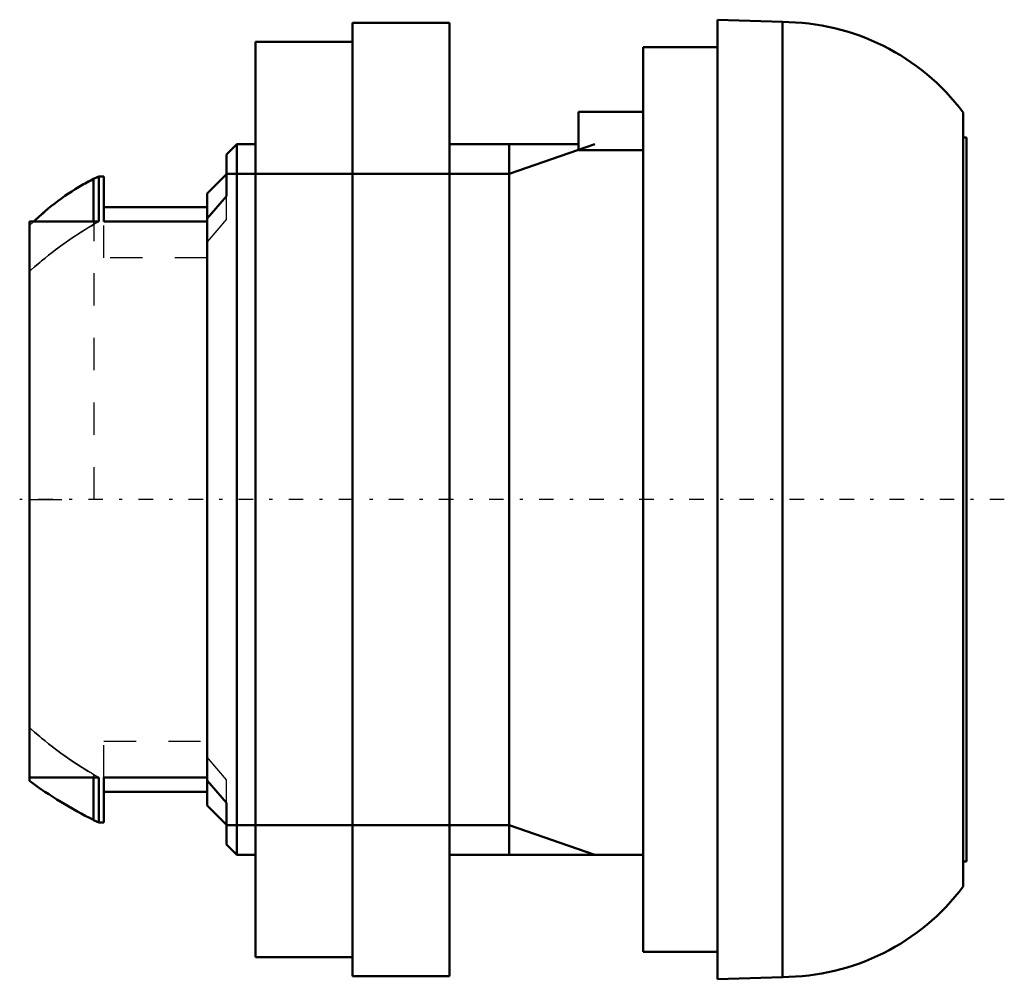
# Model space of a CAD drawing. Header units: millimetres. Extents: x -0.3 to 30.2, y -14.8 to 14.8.
import ezdxf

# ---------------------------------------------------------------- set-up
doc = ezdxf.new("R2010")
doc.units = ezdxf.units.MM
doc.linetypes.add('Center', pattern=[1.5, 0.45, -0.5, 0.05, -0.5])
doc.linetypes.add('Dashed', pattern=[2, 1, -1])
for name, color, linetype, lineweight in [('AM_0', 7, 'Continuous', 30), ('AM_10', 7, 'Continuous', 5), ('AM_3', 7, 'Dashed', 5), ('AM_7', 7, 'Center', 5)]:
    doc.layers.add(name, color=color, linetype=linetype, lineweight=lineweight)

msp = doc.modelspace()

# ---------------------------------------------------------------- linework, layer by layer
at = {"layer": 'AM_0', "color": 7, "linetype": 'Continuous', "lineweight": 50}
for p, q in [((13, 14.75), (10, 14.75)), ((10, 14.75), (10, -14.75)), ((13, 14.75), (13, -14.75)), ((23.305, 14.78), (21.3, 14.85)), ((21.3, 14.85), (21.3, -14.85)), ((23.305, 14.78), (23.305, -14.78)), ((10, 14.162), (7, 14.162)), ((7, 14.162), (7, -14.162)), ((21.3, 14), (19, 14)), ((19, 14), (19, -14)), ((17, 10.817), (17, 12)), ((17, 12), (19, 12)), ((28.9, 11.98), (28.9, -11.98)), ((6.42, 11), (6.1, 10.68)), ((7, 11), (6.42, 11)), ((6.42, 11), (6.42, -11)), ((17, 11), (13, 11)), ((29, 11.2), (28.9, 11.2)), ((29, 11.2), (29, -11.2)), ((6.1, 10.68), (6.1, 9.384)), ((19, 10.817), (17, 10.817)), ((6.1, 10.066), (5.5, 9.467)), ((2.15, 10), (1.988, 9.92)), ((1.988, 9.92), (1.988, 8.602)), ((2.3, 10), (2.15, 10)), ((2.15, 10), (2.15, 8.602)), ((2.3, 10), (2.3, 8.602)), ((5.5, 9.467), (5.5, -9.467)), ((6.1, 9.384), (5.5, 8.695)), ((5.5, 9.05), (2.3, 9.05)), ((2.15, 8.602), (0, 8.602)), ((0, 8.602), (0, -8.708)), ((5.5, 8.602), (2.3, 8.602)), ((0, -8.602), (2.15, -8.602)), ((1.988, -8.602), (1.988, -9.92)), ((2.15, -8.602), (2.15, -10)), ((2.3, -8.602), (2.3, -10)), ((2.3, -8.602), (5.5, -8.602)), ((5.5, -8.695), (6.1, -9.384)), ((2.3, -9.05), (5.5, -9.05)), ((6.1, -9.384), (6.1, -10.68)), ((5.5, -9.467), (6.1, -10.066)), ((1.988, -9.92), (2.15, -10)), ((2.15, -10), (2.3, -10)), ((6.1, -10.68), (6.42, -11)), ((6.42, -11), (7, -11)), ((13, -11), (19, -11)), ((28.9, -11.2), (29, -11.2)), ((19, -14), (21.3, -14)), ((7, -14.162), (10, -14.162)), ((10, -14.75), (13, -14.75)), ((21.3, -14.85), (23.305, -14.78))]:
    msp.add_line(p, q, dxfattribs=at)
for points in [[(1.988, 9.92), (1.937, 9.894), (1.833, 9.84), (1.729, 9.784), (1.677, 9.755), (1.625, 9.726), (1.52, 9.664), (1.415, 9.601), (1.31, 9.534), (1.205, 9.466), (1.1, 9.394), (1.048, 9.358), (0.996, 9.321), (0.892, 9.245), (0.788, 9.166), (0.685, 9.086), (0.582, 9.003), (0.48, 8.917), (0.43, 8.874), (0.379, 8.83), (0.279, 8.741), (0.18, 8.649), (0.131, 8.603)], [(1.485, 9.643), (1.569, 9.693), (1.738, 9.789), (1.905, 9.878), (1.988, 9.92)], [(0.131, 8.603), (0.188, 8.657), (0.304, 8.763), (0.421, 8.866), (0.48, 8.917)]]:
    msp.add_lwpolyline(points, dxfattribs=at)
for centre, radius, start, end in [((23.3, 7.78), 7, 36.8699, 89.9625), ((7.904, 2.027), 13.331, 233.635, 243.654), ((23.3, -7.78), 7, 270.0375, 323.1301)]:
    msp.add_arc(centre, radius, start, end, dxfattribs=at)
at = {"layer": 'AM_10', "color": 7, "linetype": 'Continuous', "lineweight": 50}
for p, q in [((17.5, 11), (14.844, 10.08)), ((14.844, 11), (14.844, -11)), ((6.1, 10.08), (14.844, 10.08)), ((6.1, -10.08), (14.844, -10.08)), ((17.5, -11), (14.844, -10.08))]:
    msp.add_line(p, q, dxfattribs=at)
at = {"layer": 'AM_3', "color": 6, "linetype": 'Dashed', "lineweight": 25}
for p, q in [((2, 0), (2, 9.926)), ((6.1, 8.679), (6.1, 9.384)), ((0, 8.476), (0.131, 8.603)), ((0.131, 8.603), (0.002, 8.477)), ((1.988, 8.508), (2.15, 8.602)), ((1.988, 8.602), (1.988, 8.508)), ((2.3, 7.476), (2.3, 8.602)), ((6.1, 8.679), (5.5, 7.975)), ((5.5, 7.476), (2.3, 7.476)), ((0, 0), (2, 0)), ((2.3, -8.602), (2.3, -7.476)), ((2.3, -7.476), (5.5, -7.476)), ((6.1, -8.679), (5.5, -7.975)), ((2.15, -8.602), (1.988, -8.508)), ((1.988, -8.508), (1.988, -8.602)), ((6.1, -9.384), (6.1, -8.679))]:
    msp.add_line(p, q, dxfattribs=at)
for points in [[(0.48, 8.917), (0.644, 9.053), (0.978, 9.308), (1.316, 9.538), (1.485, 9.643)], [(1.988, 8.508), (1.635, 8.296), (1.247, 8.043), (1.139, 7.968), (1.03, 7.89), (0.975, 7.851), (0.92, 7.811), (0.811, 7.73), (0.701, 7.646), (0.592, 7.561), (0.483, 7.473), (0.374, 7.384), (0.32, 7.339), (0.266, 7.293), (0.159, 7.201), (0.053, 7.106), (0, 7.059)], [(0, 7.059), (0.053, 7.106), (0.159, 7.201), (0.266, 7.293), (0.32, 7.339), (0.374, 7.384), (0.483, 7.473), (0.592, 7.561), (0.975, 7.851), (1.356, 8.116), (1.466, 8.188), (1.578, 8.26), (1.635, 8.296), (1.693, 8.332), (1.81, 8.403), (1.928, 8.474), (1.988, 8.508)], [(1.988, -8.508), (1.635, -8.296), (1.247, -8.043), (1.139, -7.968), (1.03, -7.89), (0.975, -7.851), (0.92, -7.811), (0.811, -7.73), (0.701, -7.646), (0.592, -7.561), (0.483, -7.473), (0.374, -7.384), (0.32, -7.339), (0.266, -7.293), (0.159, -7.201), (0.053, -7.106), (0, -7.059)], [(0, -7.059), (0.053, -7.106), (0.159, -7.201), (0.266, -7.293), (0.32, -7.339), (0.374, -7.384), (0.483, -7.473), (0.592, -7.561), (0.975, -7.851), (1.356, -8.116), (1.466, -8.188), (1.578, -8.26), (1.635, -8.296), (1.693, -8.332), (1.81, -8.403), (1.928, -8.474), (1.988, -8.508)]]:
    msp.add_lwpolyline(points, dxfattribs=at)
at = {"layer": 'AM_7', "color": 4, "linetype": 'Center', "lineweight": 25}
msp.add_line((30.175, 0), (-0.302, 0), dxfattribs=at)

doc.saveas('drawing.dxf')
